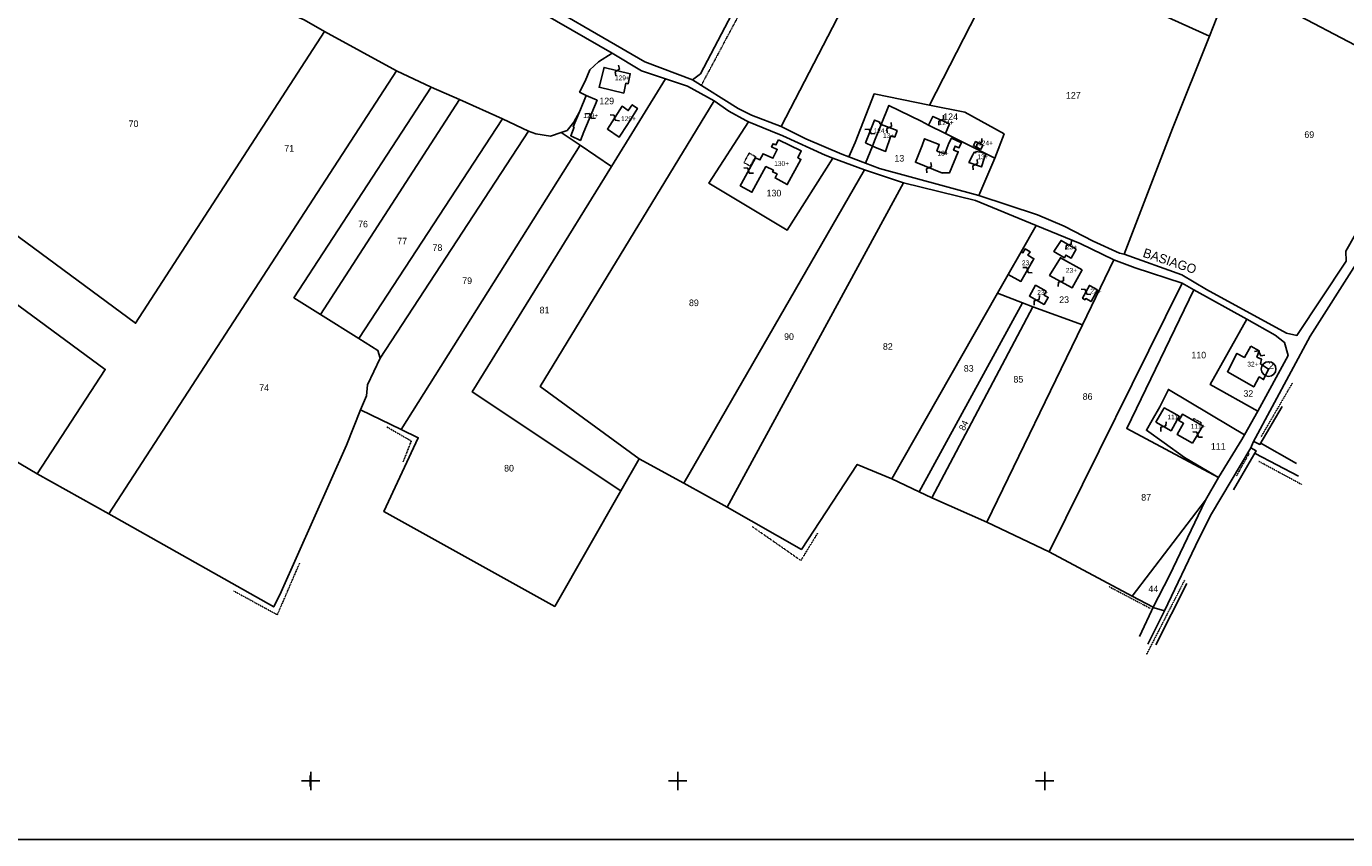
# Model space of a CAD drawing. Header units: metres. Extents: x 14088 to 15983, y -29232 to -27963.
# Tile 3 of 7: x 14845 to 15564, y -29232 to -28789. Entities that reach past the tile are written whole.
import ezdxf

# ---------------------------------------------------------------- set-up
doc = ezdxf.new("R2010")
doc.units = ezdxf.units.M
for name, pattern in [('CONTINUA', [0]), ('TRATTEGGIATA2', [0.3, 0.15, -0.15]), ('TRATTEGGIATA5', [0.3, 0.15, -0.15]), ('TRATTO-PUNTO', [0.4, 0.15, -0.125, 0, -0.125])]:
    doc.linetypes.add(name, pattern=pattern)
for name, color, linetype in [('CONFINE', 3, 'CONTINUA'), ('FABBRICATI', 1, 'CONTINUA'), ('FIDUCIALI', 5, 'CONTINUA'), ('LINEEVARIE', 6, 'CONTINUA'), ('PARTICELLE', 7, 'CONTINUA'), ('SIMBOLI', 6, 'CONTINUA'), ('STRADE', 8, 'CONTINUA'), ('TESTI', 3, 'CONTINUA')]:
    doc.layers.add(name, color=color, linetype=linetype)

# ---------------------------------------------------------------- blocks, each defined once
blk = doc.blocks.new('20', base_point=(5, 5))
at = {"layer": 'SIMBOLI'}
blk.add_circle((5, 5), 4, dxfattribs=at)
blk.add_point((5, 5), dxfattribs=at)
blk = doc.blocks.new('1', base_point=(5, 5))
at = {"layer": 'SIMBOLI'}
for p, q in [((5, 2), (5, 8)), ((2, 5), (8, 5))]:
    blk.add_line(p, q, dxfattribs=at)
blk = doc.blocks.new('3', base_point=(5, 5))
at = {"layer": 'SIMBOLI'}
for p, q in [((5, 0), (5, 10)), ((0, 5), (10, 5))]:
    blk.add_line(p, q, dxfattribs=at)
blk = doc.blocks.new('9', base_point=(5, 5))
at = {"layer": 'SIMBOLI'}
for p, q in [((2, 5), (4, 6)), ((4, 6), (6, 4)), ((6, 4), (8, 5))]:
    blk.add_line(p, q, dxfattribs=at)

msp = doc.modelspace()

# ---------------------------------------------------------------- linework, layer by layer
at = {"layer": 'CONFINE'}
msp.add_lwpolyline([(14828.933, -29019.796), (14850.854, -29032.681), (14889.967, -29054.552), (14979.763, -29105.246), (14983.906, -29097.077), (15019.399, -29017.175), (15027.069, -28997.747), (15049.283, -29008.571), (15058.52, -29013.071), (15039.733, -29053.202), (15132.983, -29104.901), (15168.997, -29041.993), (15179.031, -29024.465), (15203.322, -29037.78), (15226.901, -29050.792), (15267.403, -29073.845), (15297.798, -29027.553), (15316.696, -29035.51), (15331.481, -29042.465), (15338.391, -29045.741), (15368.416, -29059.092), (15402.352, -29075.204), (15447.596, -29099.299), (15459.128, -29105.441), (15459.574, -29105.678), (15465.313, -29107.437), (15483.949, -29068.066), (15490.972, -29054.417), (15512.356, -29018.485), (15513.618, -29015.543), (15544.697, -28957.745), (15569.677, -28918.206)], dxfattribs=at)
at = {"layer": 'FABBRICATI'}
for points in [[(15170.585, -28825.213), (15171.688, -28819.903), (15172.995, -28820.178), (15174.137, -28814.722), (15159.863, -28811.298), (15157.162, -28822.093), (15170.585, -28825.213)], [(15143.516, -28843.828), (15141.635, -28848.482), (15146.954, -28851.045), (15148.842, -28846.336), (15156.015, -28829.122), (15150.042, -28826.632), (15146.642, -28835.176), (15146.518, -28835.487), (15143.02, -28843.595), (15143.516, -28843.828)], [(15172.547, -28842.358), (15177.994, -28833.577), (15175.189, -28831.632), (15173.049, -28834.785), (15169.668, -28832.474), (15161.682, -28844.88), (15168.005, -28849.364), (15172.547, -28842.358)], [(15336.612, -28842.648), (15345.931, -28847.318), (15348.081, -28842.077), (15339.045, -28838.007), (15336.612, -28842.648)], [(15309.4, -28845.994), (15310.859, -28842.419), (15309.999, -28841.687), (15310.221, -28841.132), (15307.256, -28839.956), (15302.371, -28852.324), (15306.051, -28854.198), (15307.589, -28850.43), (15309.4, -28845.994)], [(15307.589, -28850.43), (15306.051, -28854.198), (15307.396, -28854.783), (15313.237, -28856.997), (15316.212, -28848.578), (15318.264, -28849.202), (15319.567, -28845.693), (15310.859, -28842.419), (15309.4, -28845.994), (15307.589, -28850.43)], [(15254.881, -28850.73), (15253.481, -28853.507), (15251.92, -28852.838), (15251.059, -28854.463), (15254.214, -28855.993), (15251.816, -28860.804), (15246.482, -28858.267), (15244.807, -28861.649), (15242.43, -28860.475), (15234.714, -28874.531), (15234.049, -28875.723), (15240.397, -28879.254), (15248.004, -28865.261), (15252.156, -28867.281), (15251.707, -28868.078), (15254.127, -28869.327), (15253.012, -28871.517), (15259.643, -28875.14), (15267.136, -28861.384), (15265.52, -28860.492), (15267.342, -28856.757), (15254.881, -28850.73)], [(15341.184, -28856.829), (15342.503, -28853.287), (15334.554, -28850.117), (15333.277, -28853.905), (15329.492, -28862.985), (15344.325, -28868.825), (15344.365, -28868.71), (15348.179, -28868.695), (15352.851, -28857.22), (15350.345, -28856.29), (15351.129, -28854.16), (15353.202, -28855.164), (15354.561, -28852.354), (15349.187, -28849.756), (15347.827, -28852.568), (15345.559, -28858.446), (15341.184, -28856.829)], [(15365.13, -28855.923), (15366.282, -28853.693), (15362.299, -28851.636), (15361.14, -28853.888), (15365.13, -28855.923)], [(15366.993, -28860.963), (15367.922, -28858.586), (15365.113, -28857.223), (15364.998, -28857.42), (15362.567, -28857.059), (15362.321, -28857.798), (15361.483, -28857.469), (15360.898, -28858.85), (15358.725, -28863.011), (15365.481, -28865.527), (15366.993, -28860.963)], [(15387.097, -28911.749), (15380.083, -28924.078), (15387.064, -28927.894), (15394.142, -28915.503), (15390.843, -28913.618), (15391.99, -28911.67), (15389.325, -28910.141), (15388.085, -28912.282), (15387.097, -28911.749)], [(15417.215, -28910.377), (15408.904, -28905.569), (15405.034, -28911.632), (15410.71, -28914.947), (15411.549, -28913.517), (15414.487, -28915.187), (15417.215, -28910.377)], [(15420.357, -28921.604), (15408.53, -28914.931), (15402.659, -28924.555), (15414.987, -28931.348), (15420.357, -28921.604)], [(15400.868, -28933.25), (15395.018, -28929.943), (15391.675, -28935.858), (15399.677, -28940.441), (15401.898, -28936.593), (15399.677, -28935.335), (15400.868, -28933.25)], [(15428.782, -28932.479), (15424.348, -28930.045), (15420.657, -28937.031), (15421.937, -28937.838), (15422.334, -28937.207), (15425.288, -28938.838), (15428.782, -28932.479)], [(15512.33, -28963.15), (15508.791, -28969.29), (15504.777, -28967.071), (15499.572, -28977.067), (15513.954, -28985.34), (15516.885, -28979.86), (15519.274, -28981.323), (15522.002, -28975.641), (15517.529, -28972.815), (15518.081, -28970.229), (15515.642, -28969.121), (15516.954, -28965.671), (15512.33, -28963.15)], [(15460.546, -29004.608), (15468.824, -29009.267), (15473.279, -29001.355), (15469.076, -28998.988), (15465.137, -28996.771), (15460.546, -29004.608)], [(15480.608, -29016.083), (15486.084, -29006.492), (15484.885, -29005.809), (15480.697, -29003.422), (15477.622, -29001.675), (15475.046, -29000.201), (15473.055, -29003.704), (15475.637, -29005.172), (15472.157, -29011.257), (15480.608, -29016.083)]]:
    msp.add_lwpolyline(points, close=True, dxfattribs=at)
at = {"layer": 'LINEEVARIE', "color": 2}
msp.add_lwpolyline([(14088, -29232), (14088, -27963), (15983, -27963), (15983, -29232), (14088, -29232)], dxfattribs=at)
at = {"layer": 'LINEEVARIE', "linetype": 'TRATTEGGIATA2'}
msp.add_lwpolyline([(15325.617, -28614.697), (15285.585, -28684.983), (15212.857, -28820.982)], dxfattribs=at)
at = {"layer": 'LINEEVARIE', "linetype": 'TRATTEGGIATA5'}
for points in [[(15236.079, -28863.123), (15238.911, -28857.97), (15242.364, -28859.867), (15239.532, -28865.02), (15236.079, -28863.123)], [(15484.885, -29005.809), (15485.379, -29004.939), (15481.192, -29002.552), (15480.697, -29003.422)]]:
    msp.add_lwpolyline(points, dxfattribs=at)
at = {"layer": 'LINEEVARIE', "linetype": 'TRATTO-PUNTO'}
for points in [[(15534.961, -28983.31), (15517.824, -29012.694)], [(15050.328, -29026.166), (15054.768, -29014.854), (15041.453, -29007.186)], [(15511.349, -29021.629), (15504.526, -29033.859)], [(15540.368, -29038.682), (15516.738, -29025.922)], [(15276.214, -29065.056), (15267.113, -29079.927), (15240.578, -29061.449)], [(14993.868, -29081.393), (14981.752, -29109.498), (14957.92, -29096.536)], [(15476.388, -29090.382), (15455.42, -29131.279)], [(15457.392, -29105.937), (15434.983, -29094.137)]]:
    msp.add_lwpolyline(points, dxfattribs=at)
at = {"layer": 'LINEEVARIE'}
for points in [[(15513.885, -29015.047), (15517.275, -29016.699), (15529.357, -28995.993)], [(15512.356, -29018.485), (15515.253, -29020.2), (15502.818, -29041.464)], [(15517.476, -29015.887), (15537.143, -29027.035)], [(15538.276, -29033.924), (15514.749, -29021.57)], [(15477.408, -29092.507), (15460.534, -29125.894)], [(15459.543, -29104.627), (15451.591, -29121.407)], [(15465.313, -29107.437), (15456.219, -29125.449)]]:
    msp.add_lwpolyline(points, dxfattribs=at)
at = {"layer": 'PARTICELLE'}
for points in [[(15208.09, -28817.997), (15212.346, -28814.743), (15273.082, -28699.102), (15185.524, -28650.783), (15264.43, -28513.559), (15220.243, -28492.616), (15143.252, -28630.775), (15105.645, -28696.748), (15076.072, -28747.244), (15109.917, -28766.21), (15182.083, -28808.285), (15208.09, -28817.997)], [(15256.364, -28843.513), (15327.656, -28705.954), (15281.571, -28683.017), (15322.414, -28612.121), (15341.016, -28579.844), (15311.021, -28535.836), (15311.549, -28534.975), (15264.43, -28513.559), (15185.524, -28650.783), (15273.082, -28699.102), (15212.346, -28814.743), (15208.09, -28817.997), (15232.995, -28833.591), (15240.109, -28837.221), (15256.364, -28843.513)], [(15337.144, -28831.757), (15381.544, -28745.289), (15489.81, -28794.213), (15501.709, -28763.641), (15508.427, -28746.38), (15506.536, -28740.608), (15420.313, -28696.382), (15411.059, -28691.6), (15385.536, -28737.627), (15327.656, -28705.954), (15256.364, -28843.513), (15269.727, -28850.117), (15289.438, -28858.528), (15293.27, -28859.984), (15296.603, -28852.111), (15307.038, -28825.695), (15337.144, -28831.757)], [(14757.672, -28842.32), (14904.546, -28950.685), (15007.457, -28791.659), (14996.328, -28785.303), (14963.102, -28770.745), (14951.415, -28764.491), (14893.373, -28728.866), (14859.173, -28709.597), (14853.592, -28710.676), (14852.27, -28709.261), (14791.38, -28802.15), (14779.996, -28817.685), (14763.495, -28836.579), (14757.672, -28842.32)], [(15469.728, -28844.583), (15489.81, -28794.213), (15381.544, -28745.289), (15337.144, -28831.757), (15356.367, -28835.627), (15377.824, -28847.489), (15372.727, -28860.745), (15364.096, -28881.037), (15395.992, -28891.545), (15410.522, -28897.74), (15426.426, -28905.858), (15440.804, -28912.509), (15443.242, -28913.06), (15469.728, -28844.583)], [(15560.613, -28774.166), (15513.325, -28748.988), (15505.402, -28765.58), (15617.776, -28824.59), (15619.704, -28821.802), (15637.328, -28786.18), (15572.693, -28752.598), (15570.505, -28751.294), (15561.598, -28767.558), (15560.613, -28774.166)], [(15564.345, -28916.903), (15564.027, -28911.38), (15573.985, -28894.075), (15584.404, -28878.339), (15617.776, -28824.59), (15505.402, -28765.58), (15501.709, -28763.641), (15489.81, -28794.213), (15469.728, -28844.583), (15443.242, -28913.06), (15474.734, -28924.279), (15488.252, -28932.301), (15531.7, -28956.005), (15537.489, -28957.257), (15564.345, -28916.903)], [(14889.967, -29054.552), (15046.789, -28813.043), (15007.457, -28791.659), (14904.546, -28950.685), (14757.672, -28842.32), (14736.302, -28864.237), (14887.957, -28975.861), (14850.854, -29032.681), (14889.967, -29054.552)], [(15146.518, -28835.487), (15143.283, -28841.171), (15139.639, -28845.639), (15136.475, -28846.701), (15146.772, -28853.712), (15163.856, -28865.344), (15193.397, -28817.554), (15180.267, -28813.053), (15164.284, -28803.542), (15156.808, -28808.299), (15151.997, -28812.619), (15149.575, -28818.807), (15146.493, -28824.744), (15150.042, -28826.632), (15146.642, -28835.176), (15146.518, -28835.487)], [(15027.069, -28997.747), (15030.35, -28990.138), (15030.945, -28984.258), (15037.865, -28969.748), (15036.535, -28965.444), (15026.268, -28959.035), (15005.277, -28945.864), (14990.843, -28936.78), (15065.537, -28822.116), (15046.789, -28813.043), (14889.967, -29054.552), (14979.763, -29105.246), (14983.906, -29097.077), (15019.399, -29017.175), (15027.069, -28997.747)], [(15065.537, -28822.116), (14990.843, -28936.78), (15005.277, -28945.864), (15081.083, -28828.815), (15065.537, -28822.116)], [(15179.031, -29024.465), (15125.042, -28985.18), (15219.912, -28829.542), (15205.256, -28821.451), (15193.397, -28817.554), (15163.856, -28865.344), (15087.999, -28988.063), (15168.997, -29041.993), (15179.031, -29024.465)], [(15081.083, -28828.815), (15005.277, -28945.864), (15026.268, -28959.035), (15104.504, -28839.345), (15081.083, -28828.815)], [(15203.322, -29037.78), (15301.842, -28867.111), (15284.452, -28860.635), (15259.629, -28899.943), (15216.921, -28874.276), (15238.569, -28840.888), (15237.07, -28840.269), (15227.771, -28835.125), (15219.912, -28829.542), (15125.042, -28985.18), (15179.031, -29024.465), (15203.322, -29037.78)], [(15345.931, -28847.318), (15372.727, -28860.745), (15377.824, -28847.489), (15356.367, -28835.627), (15337.144, -28831.757), (15307.038, -28825.695), (15296.603, -28852.111), (15293.27, -28859.984), (15302.29, -28863.41), (15306.051, -28854.198), (15307.589, -28850.43), (15309.4, -28845.994), (15310.859, -28842.419), (15315.108, -28832.011), (15332.587, -28840.631), (15336.612, -28842.648), (15345.931, -28847.318)], [(15309.4, -28845.994), (15307.589, -28850.43), (15306.051, -28854.198), (15302.29, -28863.41), (15309.909, -28866.431), (15364.096, -28881.037), (15372.727, -28860.745), (15345.931, -28847.318), (15336.612, -28842.648), (15332.587, -28840.631), (15315.108, -28832.011), (15310.859, -28842.419), (15309.4, -28845.994)], [(15104.504, -28839.345), (15026.268, -28959.035), (15036.535, -28965.444), (15037.865, -28969.748), (15118.679, -28845.947), (15104.504, -28839.345)], [(15118.679, -28845.947), (15037.865, -28969.748), (15030.945, -28984.258), (15030.35, -28990.138), (15027.069, -28997.747), (15049.283, -29008.571), (15146.772, -28853.712), (15136.475, -28846.701), (15130.663, -28848.652), (15122.692, -28847.406), (15118.679, -28845.947)], [(15280.355, -28859.109), (15257.238, -28848.477), (15250.482, -28845.809), (15238.569, -28840.888), (15216.921, -28874.276), (15259.629, -28899.943), (15284.452, -28860.635), (15280.355, -28859.109)], [(15168.997, -29041.993), (15087.999, -28988.063), (15163.856, -28865.344), (15146.772, -28853.712), (15049.283, -29008.571), (15058.52, -29013.071), (15039.733, -29053.202), (15132.983, -29104.901), (15168.997, -29041.993)], [(14887.957, -28975.861), (14736.302, -28864.237), (14733.934, -28866.605), (14770.63, -28896.945), (14774.901, -28900.494), (14789.547, -28912.604), (14786.264, -28916.229), (14752.105, -28958.629), (14741.969, -28971.678), (14753.811, -28978.323), (14796.785, -28922.789), (14819.404, -28937.527), (14778.015, -28991.804), (14828.933, -29019.796), (14850.854, -29032.681), (14887.957, -28975.861)], [(15226.901, -29050.792), (15323.072, -28874.099), (15301.842, -28867.111), (15203.322, -29037.78), (15226.901, -29050.792)], [(15316.696, -29035.51), (15374.305, -28934.236), (15380.083, -28924.078), (15387.097, -28911.749), (15395.245, -28897.425), (15362.275, -28883.727), (15323.072, -28874.099), (15226.901, -29050.792), (15267.403, -29073.845), (15297.798, -29027.553), (15316.696, -29035.51)], [(15374.305, -28934.236), (15387.931, -28939.563), (15393.571, -28941.769), (15420.504, -28951.588), (15437.717, -28916.064), (15419.273, -28907.295), (15395.245, -28897.425), (15387.097, -28911.749), (15380.083, -28924.078), (15374.305, -28934.236)], [(15402.352, -29075.204), (15474.93, -28928.743), (15449.298, -28920.494), (15437.717, -28916.064), (15420.504, -28951.588), (15368.416, -29059.092), (15402.352, -29075.204)], [(15494.732, -29034.644), (15444.68, -29008.069), (15481.3, -28932.37), (15474.93, -28928.743), (15402.352, -29075.204), (15447.596, -29099.299), (15487.706, -29046.976), (15494.732, -29034.644)], [(15490.149, -28983.983), (15510.062, -28948.41), (15481.3, -28932.37), (15444.68, -29008.069), (15494.732, -29034.644), (15476.143, -29023.898), (15465.016, -29015.9), (15455.379, -29008.974), (15458.542, -29003.48), (15462.739, -28996.188), (15467.379, -28986.697), (15501.254, -29006.917), (15508.825, -29011.436), (15516.067, -28998.511), (15490.149, -28983.983)], [(15331.481, -29042.465), (15387.931, -28939.563), (15374.305, -28934.236), (15316.696, -29035.51), (15331.481, -29042.465)], [(15338.391, -29045.741), (15393.571, -28941.769), (15387.931, -28939.563), (15331.481, -29042.465), (15338.391, -29045.741)], [(15368.416, -29059.092), (15420.504, -28951.588), (15393.571, -28941.769), (15338.391, -29045.741), (15368.416, -29059.092)], [(15510.062, -28948.41), (15490.149, -28983.983), (15516.067, -28998.511), (15532.642, -28968.215), (15530.697, -28961.126), (15525.511, -28957.136), (15510.062, -28948.41)], [(15494.732, -29034.644), (15507.423, -29013.937), (15508.825, -29011.436), (15501.254, -29006.917), (15467.379, -28986.697), (15462.739, -28996.188), (15458.542, -29003.48), (15455.379, -29008.974), (15465.016, -29015.9), (15476.143, -29023.898), (15494.732, -29034.644)], [(15487.706, -29046.976), (15447.596, -29099.299), (15459.128, -29105.441), (15467.958, -29088.123), (15487.706, -29046.976)]]:
    msp.add_lwpolyline(points, close=True, dxfattribs=at)
msp.add_lwpolyline([(14996.328, -28785.303), (15007.457, -28791.659), (15046.789, -28813.043), (15065.537, -28822.116), (15081.083, -28828.815), (15104.504, -28839.345), (15118.679, -28845.947), (15122.692, -28847.406), (15130.663, -28848.652), (15136.475, -28846.701), (15139.639, -28845.639), (15143.283, -28841.171), (15146.518, -28835.487), (15146.642, -28835.176), (15150.042, -28826.632), (15146.493, -28824.744), (15149.575, -28818.807), (15151.997, -28812.619), (15156.808, -28808.299), (15164.284, -28803.542), (15022.419, -28721.692)], dxfattribs=at)
at = {"layer": 'STRADE'}
for points in [[(15022.419, -28721.692), (15164.284, -28803.542), (15180.267, -28813.053), (15193.397, -28817.554), (15205.256, -28821.451), (15219.912, -28829.542), (15227.771, -28835.125), (15237.07, -28840.269), (15238.569, -28840.888), (15250.482, -28845.809), (15257.238, -28848.477), (15280.355, -28859.109), (15284.452, -28860.635), (15301.842, -28867.111), (15323.072, -28874.099), (15362.275, -28883.727), (15395.245, -28897.425), (15419.273, -28907.295), (15437.717, -28916.064), (15449.298, -28920.494), (15474.93, -28928.743), (15481.3, -28932.37), (15510.062, -28948.41), (15525.511, -28957.136), (15530.697, -28961.126), (15532.642, -28968.215), (15516.067, -28998.511), (15508.825, -29011.436), (15507.423, -29013.937), (15494.732, -29034.644), (15487.706, -29046.976), (15467.958, -29088.123), (15459.128, -29105.441), (15459.574, -29105.678), (15459.574, -29105.678), (15465.313, -29107.437), (15483.949, -29068.066), (15490.972, -29054.417), (15512.356, -29018.485), (15513.618, -29015.543), (15544.697, -28957.745), (15569.677, -28918.206)], [(15564.345, -28916.903), (15537.489, -28957.257), (15531.7, -28956.005), (15488.252, -28932.301), (15474.734, -28924.279), (15443.242, -28913.06), (15440.804, -28912.509), (15426.426, -28905.858), (15410.522, -28897.74), (15395.992, -28891.545), (15364.096, -28881.037), (15309.909, -28866.431), (15302.29, -28863.41), (15293.27, -28859.984), (15289.438, -28858.528), (15269.727, -28850.117), (15256.364, -28843.513), (15240.109, -28837.221), (15232.995, -28833.591), (15208.09, -28817.997), (15182.083, -28808.285), (15109.917, -28766.21)]]:
    msp.add_lwpolyline(points, dxfattribs=at)

# ---------------------------------------------------------------- block references
at = {"layer": 'FIDUCIALI'}
msp.add_blockref('20', (15522.002, -28975.641), dxfattribs=at)
at = {"layer": 'SIMBOLI'}
for p, rotation in [((15167, -28813.01), 256.532), ((15152.429, -28837.729), 157.403), ((15165.675, -28838.677), 327.24), ((15343.563, -28840.042), 245.76), ((15304.814, -28846.14), 338.471), ((15315.213, -28844.056), 249.427), ((15364.291, -28852.665), 242.723), ((15238.572, -28867.503), 331.251), ((15336.909, -28865.905), 68.531), ((15362.103, -28864.269), 69.562), ((15413.059, -28907.973), 239.972), ((15390.603, -28921.698), 150.298), ((15408.823, -28927.952), 61.139), ((15422.503, -28933.538), 332.168), ((15395.676, -28938.15), 60.222), ((15517.166, -28967.047), 339.216), ((15464.685, -29006.938), 60.623), ((15483.346, -29011.287), 150.298)]:
    msp.add_blockref('9', p, dxfattribs=dict(at, rotation=rotation))
for name, p in [('3', (15000, -29200)), ('1', (14999.709, -29200.032)), ('3', (15200, -29200)), ('3', (15400, -29200))]:
    msp.add_blockref(name, p, dxfattribs=at)

# ---------------------------------------------------------------- texts
at = {"layer": 'FABBRICATI', "color": 7}
for s, p in [('129+', (15165.76, -28818.256)), ('129+', (15148.519, -28838.839)), ('129+', (15169.102, -28840.498)), ('124+', (15306.701, -28847.077)), ('124+', (15342.241, -28842.663)), ('13+', (15311.848, -28849.708)), ('124+', (15363.717, -28853.78)), ('13+', (15341.52, -28859.291)), ('13+', (15363.253, -28861.293)), ('130+', (15252.561, -28864.992)), ('23+', (15411.524, -28910.378)), ('23+', (15387.548, -28919.018)), ('23+', (15411.517, -28923.14)), ('23+', (15395.905, -28935.192)), ('23+', (15424.864, -28934.442)), ('32+', (15510.417, -28974.245)), ('111+', (15466.909, -29003.019)), ('111+', (15479.54, -29008.142))]:
    msp.add_text(s, height=2.6, dxfattribs=at).set_placement(p)
at = {"layer": 'FIDUCIALI'}
msp.add_text('2', height=4, dxfattribs=at).set_placement((15522.002, -28975.641))
at = {"layer": 'PARTICELLE', "color": 7}
for s, p in [('127', (15411.574, -28828.292)), ('129', (15157.26, -28831.373)), ('124', (15344.688, -28839.961)), ('70', (14900.694, -28843.774)), ('69', (15541.503, -28849.668)), ('71', (14985.583, -28857.135)), ('13', (15318.068, -28862.567)), ('130', (15248.407, -28881.55)), ('76', (15025.773, -28898.431)), ('77', (15047.11, -28907.7)), ('78', (15066.353, -28911.248)), ('79', (15082.534, -28929.296)), ('89', (15206.114, -28941.331)), ('23', (15407.886, -28939.616)), ('81', (15124.695, -28945.302)), ('90', (15257.953, -28959.754)), ('82', (15311.813, -28965.138)), ('110', (15479.935, -28969.814)), ('83', (15355.894, -28977.084)), ('85', (15382.958, -28982.993)), ('74', (14971.878, -28987.603)), ('86', (15420.689, -28992.372)), ('32', (15508.283, -28990.726)), ('111', (15490.547, -29019.568)), ('80', (15105.356, -29031.445)), ('87', (15452.587, -29047.32)), ('44', (15456.509, -29097.173))]:
    msp.add_text(s, height=3.6, dxfattribs=at).set_placement(p)
msp.add_text('84', height=3.6, rotation=63.718, dxfattribs=at).set_placement((15356.223, -29009.514))
at = {"layer": 'TESTI', "color": 3}
msp.add_text('BASIAGO', height=5, rotation=341.565, dxfattribs=at).set_placement((15453.104, -28914.364))

doc.saveas('drawing.dxf')
